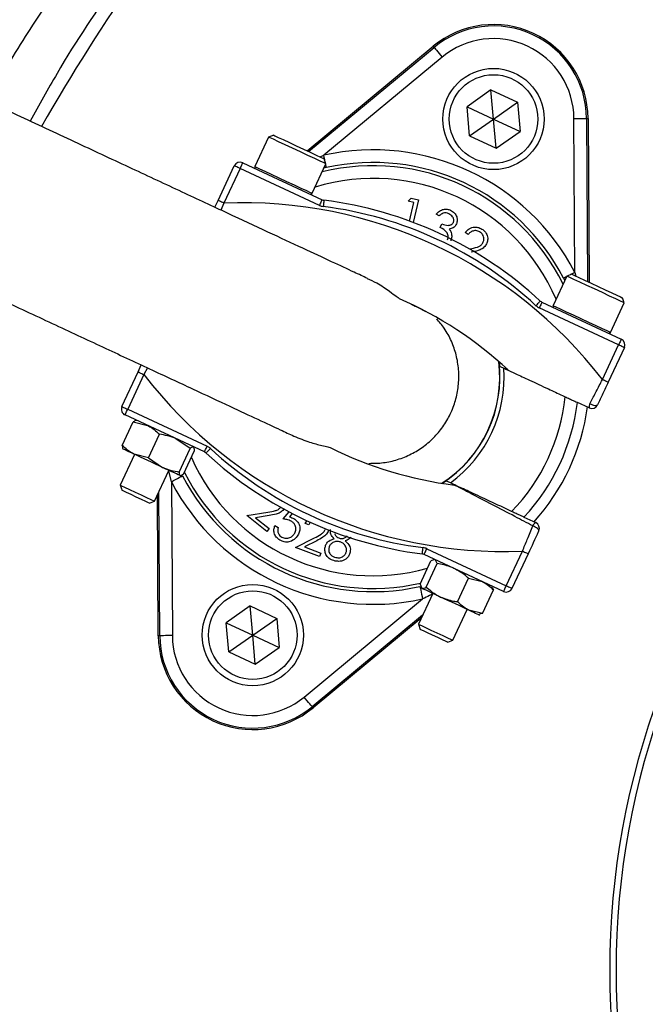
# Model space of a CAD drawing. Header units: millimetres. Extents: x 2494 to 4506, y 2243 to 4423.
# Tile 9 of 16: x 3032 to 3230, y 3483 to 3794. Entities that reach past the tile are written whole.
import ezdxf

# ---------------------------------------------------------------- set-up
doc = ezdxf.new("R2010")
doc.units = ezdxf.units.MM
doc.header["$LTSCALE"] = 2

msp = doc.modelspace()

# ---------------------------------------------------------------- linework, layer by layer
at = {"color": 7, "linetype": 'Continuous', "lineweight": 25}
for p, q in [((3122.91, 3752.4), (3162.79, 3785.43)), ((3123.36, 3752.18), (3163.08, 3785.08)), ((3163.08, 3785.08), (3162.79, 3785.43)), ((3165.63, 3782), (3128.17, 3750.97)), ((3181.03, 3771.63), (3173.47, 3766.33)), ((3181.03, 3771.63), (3189.41, 3767.73)), ((3181.84, 3762.43), (3181.03, 3771.63)), ((3174.27, 3757.13), (3173.47, 3766.33)), ((3173.47, 3766.33), (3181.84, 3762.43)), ((3181.84, 3762.43), (3189.41, 3767.73)), ((3189.41, 3767.73), (3190.21, 3758.53)), ((3174.27, 3757.13), (3181.84, 3762.43)), ((3181.84, 3762.43), (3190.21, 3758.53)), ((3182.64, 3753.23), (3181.84, 3762.43)), ((3207.56, 3713.95), (3207.24, 3762.59)), ((3211.24, 3762.62), (3211.58, 3711.05)), ((3211.24, 3762.62), (3211.7, 3762.62)), ((3211.7, 3762.62), (3212.03, 3710.84)), ((3110.77, 3756.73), (3106.42, 3747.4)), ((3112.37, 3757.31), (3110.77, 3756.73)), ((3110.78, 3756.73), (3110.77, 3756.73)), ((3174.27, 3757.13), (3182.64, 3753.23)), ((3182.64, 3753.23), (3190.21, 3758.53)), ((3094.81, 3736.7), (3099.92, 3747.67)), ((3102.58, 3748.63), (3127.67, 3736.93)), ((3124.54, 3738.94), (3128.9, 3748.28)), ((3128.9, 3748.28), (3128.32, 3749.87)), ((3101.74, 3746.82), (3096.62, 3735.85)), ((3126.83, 3735.12), (3101.74, 3746.82)), ((3129.04, 3747.07), (3128.24, 3746.87)), ((3093.8, 3734.52), (3094.81, 3736.7)), ((3154.85, 3736.43), (3155.82, 3737.4)), ((3156.68, 3735.99), (3154.85, 3736.43)), ((3155.29, 3730.19), (3156.68, 3735.99)), ((3155.82, 3737.4), (3158.1, 3736.85)), ((3158.1, 3736.85), (3156.41, 3729.77)), ((3164.71, 3731.86), (3163.73, 3732.32)), ((3165.02, 3728.15), (3165.54, 3729.27)), ((3173.78, 3725.9), (3172.86, 3726.58)), ((3174.2, 3721.37), (3174.35, 3721.4)), ((3206.62, 3713.36), (3205.03, 3712.78)), ((3205.03, 3712.78), (3200.67, 3703.44)), ((3204.36, 3711.34), (3204.01, 3712.11)), ((3197.12, 3704.55), (3222.21, 3692.85)), ((3218.8, 3694.99), (3223.15, 3704.33)), ((3223.15, 3704.33), (3222.57, 3705.92)), ((3221.37, 3691.04), (3196.28, 3702.74)), ((3216.26, 3680.07), (3221.37, 3691.04)), ((3223.18, 3690.19), (3218.07, 3679.22)), ((3183.58, 3685.74), (3183.72, 3684.32)), ((3064.42, 3671.54), (3069.54, 3682.5)), ((3069.54, 3682.5), (3070.55, 3684.68)), ((3071.35, 3681.66), (3066.24, 3670.69)), ((3212.07, 3671.1), (3208.38, 3672.82)), ((3066.24, 3670.69), (3091.33, 3658.99)), ((3064.54, 3659.23), (3068.01, 3666.67)), ((3090.48, 3657.18), (3065.39, 3668.88)), ((3068.01, 3666.67), (3072.52, 3665.55)), ((3069.02, 3667.19), (3068.91, 3667.18)), ((3072.81, 3655.37), (3076.28, 3662.81)), ((3085.97, 3658.3), (3081.5, 3661.36)), ((3064.73, 3658.21), (3064.79, 3658.12)), ((3082.5, 3650.85), (3085.97, 3658.3)), ((3083.92, 3650.19), (3087.39, 3657.63)), ((3087.24, 3658.6), (3087.14, 3658.74)), ((3068.42, 3656.43), (3063.86, 3646.67)), ((3072.81, 3655.37), (3068.3, 3656.49)), ((3072.81, 3655.37), (3077.28, 3652.3)), ((3074.74, 3641.6), (3079.29, 3651.36)), ((3080.05, 3647.78), (3080.36, 3599.13)), ((3082.92, 3649.67), (3083.08, 3649.69)), ((3166.82, 3648.06), (3165.64, 3647.26)), ((3063.86, 3646.67), (3064.46, 3645.04)), ((3064.46, 3645.04), (3064.46, 3645.04)), ((3073.11, 3641.01), (3074.74, 3641.6)), ((3075.91, 3599.1), (3075.62, 3643.49)), ((3076.36, 3599.11), (3076.07, 3644.45)), ((3103.89, 3637.12), (3110.52, 3638.15)), ((3110.24, 3632.09), (3103.89, 3637.12)), ((3110.96, 3637.08), (3106.64, 3636.41)), ((3106.64, 3636.41), (3110.95, 3632.99)), ((3115.36, 3636.01), (3117.24, 3638.25)), ((3118.25, 3637.72), (3117.36, 3636.65)), ((3122.37, 3634.59), (3122.94, 3635.49)), ((3191.47, 3636.57), (3195.17, 3634.84)), ((3110.95, 3632.99), (3110.24, 3632.09)), ((3112.75, 3633.89), (3113.82, 3633.29)), ((3123.45, 3634.19), (3122.37, 3634.59)), ((3123.92, 3634.99), (3123.45, 3634.19)), ((3119.22, 3626.99), (3125.24, 3630.02)), ((3125.98, 3629.13), (3122.07, 3627.16)), ((3126.84, 3624.15), (3119.22, 3626.99)), ((3122.07, 3627.16), (3127.24, 3625.23)), ((3160.78, 3626.61), (3185.87, 3614.91)), ((3127.24, 3625.23), (3126.84, 3624.15)), ((3158.61, 3615.36), (3162.08, 3622.81)), ((3185.02, 3613.09), (3159.93, 3624.79)), ((3163.01, 3623.08), (3162.08, 3622.81)), ((3163.27, 3623.24), (3163, 3623.21)), ((3164.03, 3621.9), (3163.43, 3623.16)), ((3185.87, 3614.91), (3190.98, 3625.87)), ((3192.8, 3625.03), (3187.68, 3614.06)), ((3160.56, 3614.45), (3164.03, 3621.9)), ((3170.44, 3609.85), (3173.91, 3617.29)), ((3173.91, 3617.29), (3178.25, 3616.25)), ((3158.61, 3615.36), (3159.21, 3614.1)), ((3158.88, 3614.42), (3159.05, 3614.17)), ((3178.37, 3606.15), (3181.84, 3613.59)), ((3181.56, 3614.56), (3181.4, 3614.78)), ((3181.45, 3614.48), (3181.84, 3613.59)), ((3121.97, 3579.73), (3159.44, 3610.76)), ((3162.67, 3612.48), (3158.12, 3602.72)), ((3104.96, 3608.5), (3097.4, 3603.2)), ((3104.96, 3608.5), (3113.33, 3604.59)), ((3105.77, 3599.3), (3104.96, 3608.5)), ((3168.99, 3597.65), (3173.55, 3607.41)), ((3105.77, 3599.3), (3113.33, 3604.59)), ((3113.33, 3604.59), (3114.14, 3595.39)), ((3159.45, 3605.57), (3124.52, 3576.65)), ((3159, 3604.61), (3124.81, 3576.3)), ((3178.37, 3606.15), (3174.02, 3607.19)), ((3177.17, 3605.72), (3177.47, 3605.75)), ((3178.37, 3606.15), (3177.46, 3605.91)), ((3098.2, 3594), (3097.4, 3603.2)), ((3097.4, 3603.2), (3105.77, 3599.3)), ((3158.12, 3602.72), (3158.71, 3601.09)), ((3076.36, 3599.11), (3075.91, 3599.1)), ((3098.2, 3594), (3105.77, 3599.3)), ((3106.57, 3590.09), (3105.77, 3599.3)), ((3105.77, 3599.3), (3114.14, 3595.39)), ((3106.57, 3590.09), (3114.14, 3595.39)), ((3167.36, 3597.05), (3168.99, 3597.65)), ((3098.2, 3594), (3106.57, 3590.09)), ((3124.52, 3576.65), (3124.81, 3576.3))]:
    msp.add_line(p, q, dxfattribs=at)
at = {"color": 8, "linetype": 'Continuous', "lineweight": 25}
for p, q in [((3127.09, 3750.45), (3128.17, 3750.97)), ((3096.62, 3735.85), (3095.7, 3733.64)), ((3207.56, 3713.95), (3207.83, 3712.8)), ((3072.46, 3683.79), (3071.35, 3681.66)), ((3080.05, 3647.78), (3079.24, 3651.25))]:
    msp.add_line(p, q, dxfattribs=at)
at = {"color": 7, "linetype": 'Continuous', "lineweight": 25, "flags": 128}
for points in [[(3163.08, 3785.08), (3163.14, 3785.01), (3163.29, 3784.83), (3163.53, 3784.54), (3163.85, 3784.16), (3164.23, 3783.69), (3164.67, 3783.16), (3165.14, 3782.59), (3165.63, 3782)], [(3207.24, 3762.59), (3208.02, 3762.6), (3208.76, 3762.6), (3209.44, 3762.61), (3210.05, 3762.61), (3210.55, 3762.62), (3210.92, 3762.62), (3211.15, 3762.62), (3211.24, 3762.62)], [(3128.9, 3748.28), (3128.85, 3748.3), (3128.28, 3748.56), (3127.09, 3749.12), (3125.35, 3749.93), (3123.2, 3750.93), (3120.81, 3752.05), (3118.34, 3753.2), (3115.99, 3754.3), (3113.92, 3755.26), (3112.28, 3756.03), (3111.21, 3756.53), (3110.78, 3756.73)], [(3112.37, 3757.31), (3112.37, 3757.31), (3112.78, 3757.12), (3113.81, 3756.64), (3115.36, 3755.91), (3117.32, 3755), (3119.52, 3753.98), (3121.79, 3752.92), (3123.94, 3751.91), (3125.8, 3751.05), (3127.22, 3750.39), (3128.08, 3749.99), (3128.32, 3749.87)], [(3101.74, 3746.82), (3101.38, 3746.99), (3101.04, 3747.14), (3100.73, 3747.29), (3100.45, 3747.42), (3100.23, 3747.52), (3100.06, 3747.6), (3099.96, 3747.65), (3099.92, 3747.67)], [(3102.58, 3748.63), (3102.57, 3748.6), (3102.52, 3748.5), (3102.44, 3748.33), (3102.33, 3748.1), (3102.21, 3747.83), (3102.06, 3747.51), (3101.9, 3747.17), (3101.74, 3746.82)], [(3096.62, 3735.85), (3096.27, 3736.02), (3095.93, 3736.18), (3095.62, 3736.32), (3095.34, 3736.45), (3095.12, 3736.56), (3094.95, 3736.64), (3094.85, 3736.68), (3094.81, 3736.7)], [(3127.67, 3736.93), (3127.66, 3736.9), (3127.61, 3736.79), (3127.53, 3736.63), (3127.43, 3736.4), (3127.3, 3736.13), (3127.15, 3735.81), (3126.99, 3735.47), (3126.83, 3735.12)], [(3128.27, 3736.76), (3128.26, 3736.72), (3128.25, 3736.61), (3128.23, 3736.43), (3128.19, 3736.18), (3128.16, 3735.88), (3128.11, 3735.54), (3128.07, 3735.16), (3128.02, 3734.78)], [(3206.62, 3713.36), (3206.76, 3713.3), (3207.48, 3712.96), (3208.79, 3712.35), (3210.56, 3711.52), (3212.66, 3710.54), (3214.92, 3709.49), (3217.15, 3708.45), (3219.18, 3707.5), (3220.83, 3706.73), (3221.98, 3706.2), (3222.53, 3705.94), (3222.57, 3705.92)], [(3223.15, 3704.33), (3222.9, 3704.45), (3221.99, 3704.87), (3220.5, 3705.56), (3218.53, 3706.48), (3216.24, 3707.55), (3213.78, 3708.7), (3211.35, 3709.83), (3209.12, 3710.87), (3207.26, 3711.74), (3205.91, 3712.37), (3205.16, 3712.72), (3205.03, 3712.78)], [(3196.61, 3704.89), (3196.58, 3704.87), (3196.51, 3704.78), (3196.38, 3704.65), (3196.21, 3704.46), (3196.01, 3704.24), (3195.77, 3703.99), (3195.52, 3703.71), (3195.25, 3703.43)], [(3197.12, 3704.55), (3197.11, 3704.51), (3197.06, 3704.41), (3196.98, 3704.24), (3196.88, 3704.02), (3196.75, 3703.74), (3196.6, 3703.43), (3196.44, 3703.09), (3196.28, 3702.74)], [(3222.21, 3692.85), (3222.2, 3692.81), (3222.15, 3692.71), (3222.07, 3692.54), (3221.97, 3692.32), (3221.84, 3692.04), (3221.69, 3691.73), (3221.53, 3691.39), (3221.37, 3691.04)], [(3223.18, 3690.19), (3223.15, 3690.21), (3223.04, 3690.25), (3222.88, 3690.33), (3222.65, 3690.44), (3222.38, 3690.57), (3222.06, 3690.71), (3221.72, 3690.87), (3221.37, 3691.04)], [(3069.54, 3682.5), (3069.57, 3682.49), (3069.68, 3682.44), (3069.84, 3682.36), (3070.07, 3682.25), (3070.34, 3682.13), (3070.66, 3681.98), (3071, 3681.82), (3071.35, 3681.66)], [(3183.72, 3684.32), (3183.9, 3684.23), (3185.11, 3683.67)], [(3218.07, 3679.22), (3218.03, 3679.24), (3217.93, 3679.29), (3217.76, 3679.37), (3217.54, 3679.47), (3217.26, 3679.6), (3216.95, 3679.75), (3216.61, 3679.9), (3216.26, 3680.07)], [(3064.42, 3671.54), (3064.46, 3671.52), (3064.56, 3671.47), (3064.73, 3671.39), (3064.96, 3671.29), (3065.23, 3671.16), (3065.54, 3671.01), (3065.88, 3670.86), (3066.24, 3670.69)], [(3065.39, 3668.88), (3065.41, 3668.91), (3065.46, 3669.02), (3065.53, 3669.18), (3065.64, 3669.41), (3065.77, 3669.68), (3065.91, 3670), (3066.07, 3670.34), (3066.24, 3670.69)], [(3212.29, 3672.45), (3212.68, 3672.26), (3213.09, 3672.09), (3213.48, 3671.97), (3213.85, 3671.89), (3214.17, 3671.86), (3214.43, 3671.88), (3214.62, 3671.95), (3214.73, 3672.06)], [(3068.3, 3656.49), (3067.41, 3656.9), (3066.63, 3657.26), (3065.98, 3657.57), (3065.46, 3657.81), (3065.09, 3657.99), (3064.86, 3658.09), (3064.79, 3658.12)], [(3090.48, 3657.18), (3090.5, 3657.21), (3090.55, 3657.32), (3090.63, 3657.48), (3090.73, 3657.71), (3090.86, 3657.98), (3091, 3658.3), (3091.16, 3658.64), (3091.33, 3658.99)], [(3091, 3656.83), (3091.02, 3656.86), (3091.1, 3656.94), (3091.23, 3657.08), (3091.39, 3657.26), (3091.6, 3657.48), (3091.84, 3657.74), (3092.09, 3658.01), (3092.36, 3658.3)], [(3077.28, 3652.3), (3076.15, 3652.83), (3074.99, 3653.37), (3073.81, 3653.92), (3072.62, 3654.47), (3071.46, 3655.01), (3070.34, 3655.54), (3069.28, 3656.03), (3068.3, 3656.49)], [(3082.83, 3649.71), (3082.6, 3649.82), (3082.21, 3650), (3081.68, 3650.25), (3081.01, 3650.56), (3080.23, 3650.93), (3079.33, 3651.34), (3078.34, 3651.8), (3077.28, 3652.3)], [(3080.05, 3647.78), (3080.73, 3648.13), (3081.39, 3648.48), (3082, 3648.79), (3082.54, 3649.07), (3082.98, 3649.3), (3083.31, 3649.47), (3083.52, 3649.58), (3083.6, 3649.62)], [(3082.92, 3649.67), (3082.92, 3649.67), (3082.83, 3649.71)], [(3168.21, 3647.42), (3166.99, 3647.98), (3166.82, 3648.06)], [(3063.86, 3646.67), (3063.87, 3646.67), (3064.27, 3646.48), (3065.28, 3646.01), (3066.77, 3645.31), (3068.57, 3644.48), (3070.46, 3643.6), (3072.2, 3642.78), (3073.6, 3642.13), (3074.48, 3641.72), (3074.74, 3641.6)], [(3073.11, 3641.01), (3072.84, 3641.13), (3071.96, 3641.54), (3070.59, 3642.18), (3068.95, 3642.94), (3067.29, 3643.72), (3065.85, 3644.39), (3064.85, 3644.85), (3064.46, 3645.04)], [(3196.13, 3632.19), (3196.15, 3632.34), (3196.09, 3632.53), (3195.93, 3632.75), (3195.7, 3632.97), (3195.4, 3633.2), (3195.05, 3633.43), (3194.67, 3633.63), (3194.27, 3633.8)], [(3159.34, 3624.96), (3159.34, 3625), (3159.36, 3625.12), (3159.38, 3625.3), (3159.41, 3625.55), (3159.45, 3625.85), (3159.49, 3626.19), (3159.54, 3626.56), (3159.59, 3626.95)], [(3159.93, 3624.79), (3159.95, 3624.83), (3160, 3624.93), (3160.07, 3625.1), (3160.18, 3625.32), (3160.31, 3625.6), (3160.45, 3625.91), (3160.61, 3626.25), (3160.78, 3626.61)], [(3190.98, 3625.87), (3191.34, 3625.71), (3191.68, 3625.55), (3191.99, 3625.4), (3192.26, 3625.27), (3192.49, 3625.17), (3192.66, 3625.09), (3192.76, 3625.04), (3192.8, 3625.03)], [(3158.57, 3614.66), (3158.59, 3614.57), (3158.64, 3614.34), (3158.72, 3613.98), (3158.83, 3613.49), (3158.96, 3612.9), (3159.11, 3612.24), (3159.27, 3611.51), (3159.44, 3610.76)], [(3159.21, 3614.1), (3159.06, 3614.17), (3159.05, 3614.17)], [(3165.12, 3611.34), (3164.03, 3611.85), (3163.01, 3612.33), (3162.07, 3612.76), (3161.24, 3613.15), (3160.53, 3613.48), (3159.95, 3613.75), (3159.5, 3613.96), (3159.21, 3614.1)], [(3185.02, 3613.09), (3185.04, 3613.13), (3185.09, 3613.23), (3185.17, 3613.4), (3185.27, 3613.62), (3185.4, 3613.9), (3185.55, 3614.21), (3185.7, 3614.55), (3185.87, 3614.91)], [(3185.87, 3614.91), (3186.22, 3614.74), (3186.56, 3614.58), (3186.88, 3614.44), (3187.15, 3614.31), (3187.38, 3614.2), (3187.54, 3614.12), (3187.65, 3614.08), (3187.68, 3614.06)], [(3174.02, 3607.19), (3173.08, 3607.63), (3172.04, 3608.11), (3170.94, 3608.62), (3169.8, 3609.16), (3168.62, 3609.71), (3167.43, 3610.26), (3166.26, 3610.81), (3165.12, 3611.34)], [(3177.17, 3605.72), (3177.15, 3605.73), (3176.98, 3605.81), (3176.66, 3605.96), (3176.2, 3606.17), (3175.6, 3606.45), (3174.87, 3606.79), (3174.02, 3607.19)], [(3158.12, 3602.72), (3158.28, 3602.64), (3159.06, 3602.28), (3160.37, 3601.67), (3162.07, 3600.88), (3163.95, 3600), (3165.78, 3599.15), (3167.34, 3598.42), (3168.45, 3597.9), (3168.97, 3597.66), (3168.99, 3597.65)], [(3167.36, 3597.05), (3167.34, 3597.06), (3166.85, 3597.3), (3165.77, 3597.8), (3164.28, 3598.49), (3162.6, 3599.28), (3160.98, 3600.03), (3159.68, 3600.63), (3158.89, 3601), (3158.71, 3601.09)], [(3080.36, 3599.13), (3079.59, 3599.13), (3078.85, 3599.12), (3078.16, 3599.12), (3077.56, 3599.11), (3077.06, 3599.11), (3076.69, 3599.11), (3076.45, 3599.11), (3076.36, 3599.11)], [(3124.52, 3576.65), (3124.47, 3576.72), (3124.32, 3576.9), (3124.08, 3577.19), (3123.76, 3577.57), (3123.38, 3578.03), (3122.94, 3578.56), (3122.46, 3579.13), (3121.97, 3579.73)]]:
    msp.add_lwpolyline(points, dxfattribs=at)
at = {"color": 8, "linetype": 'Continuous', "lineweight": 25, "flags": 128}
for points in [[(3128.56, 3749.2), (3128.5, 3749.49), (3128.34, 3750.22), (3128.17, 3750.97)], [(3106.42, 3747.4), (3106.43, 3747.39), (3106.86, 3747.19), (3107.93, 3746.69), (3109.56, 3745.93), (3111.63, 3744.96), (3113.99, 3743.87), (3116.46, 3742.71), (3118.85, 3741.6), (3121, 3740.6), (3122.73, 3739.79), (3123.93, 3739.23), (3124.5, 3738.96), (3124.54, 3738.94)], [(3129.04, 3747.07), (3129.02, 3747.15), (3128.97, 3747.38), (3128.89, 3747.75), (3128.81, 3748.09)], [(3207.56, 3713.95), (3206.87, 3713.59), (3206.21, 3713.25), (3205.95, 3713.12)], [(3204.94, 3712.59), (3204.63, 3712.43), (3204.3, 3712.26), (3204.09, 3712.15), (3204.01, 3712.11)], [(3200.67, 3703.44), (3200.81, 3703.38), (3201.55, 3703.03), (3202.91, 3702.4), (3204.77, 3701.53), (3207, 3700.49), (3209.43, 3699.36), (3211.89, 3698.22), (3214.18, 3697.14), (3216.15, 3696.23), (3217.64, 3695.53), (3218.54, 3695.11), (3218.8, 3694.99)]]:
    msp.add_lwpolyline(points, dxfattribs=at)
at = {"color": 7, "linetype": 'Continuous', "lineweight": 25}
for centre, radius in [((3181.84, 3762.43), 16), ((3181.84, 3762.43), 14), ((3105.77, 3599.3), 16), ((3105.77, 3599.3), 14)]:
    msp.add_circle(centre, radius, dxfattribs=at)
for centre, radius, start, end in [((3468.56, 3493.36), 693, 1.57108, 178.42892), ((3497.72, 3502.56), 526, 125.6711, 150.6903), ((3181.84, 3762.43), 29.86, 0.3695, 129.6305), ((3181.84, 3762.43), 29.41, 0.3695, 129.6305), ((3181.84, 3762.43), 25.41, 0.3695, 129.6305), ((3143.8, 3680.86), 71.83, 27.427, 102.573), ((3101.74, 3746.82), 2, 65, 155), ((3106.87, 3747.18), 0.5, 155, 245), ((3143.8, 3680.86), 67.83, 27.427, 102.573), ((3124.09, 3739.15), 0.5, 245, 335), ((3468.56, 3493.36), 250, 99.2069, 180), ((3468.56, 3493.36), 248, 99.2818, 180), ((3102.67, 3592.65), 143.33, 37.5829, 92.4171), ((3128.52, 3738.75), 4, 245, 262.8003), ((3128.52, 3738.75), 2, 245, 262.8003), ((3112.81, 3614.4), 123.33, 47.1997, 82.8003), ((3112.81, 3614.4), 121.33, 47.1997, 82.8003), ((3102.67, 3592.65), 123.33, 47.1997, 66.3645), ((3197.97, 3706.36), 2, 227.1997, 245), ((3197.97, 3706.36), 4, 227.1997, 245), ((3201.13, 3703.23), 0.5, 155, 245), ((3218.35, 3695.2), 0.5, 245, 335), ((3221.37, 3691.04), 2, 335, 65), ((3143.8, 3680.86), 40, 302.9043, 7.0957), ((3143.8, 3680.86), 41.4, 306.1144, 3.8856), ((3184.94, 3769.08), 143.33, 217.5829, 272.4171), ((3143.8, 3680.86), 60.99, 315.8562, 354.1438), ((3143.8, 3680.86), 65.07, 317.0993, 352.9007), ((3066.24, 3670.69), 2, 155, 245), ((3143.8, 3680.86), 68.42, 317.9236, 352.0712), ((3213.77, 3671.52), 1.75, 147.6637, 193.9529), ((3212.92, 3672.91), 2, 245, 335), ((3089.64, 3655.37), 2, 47.1997, 65), ((3089.64, 3655.37), 4, 47.1997, 65), ((3174.8, 3747.33), 121.33, 227.1997, 262.8003), ((3184.94, 3769.08), 123.33, 243.6355, 262.8003), ((3174.8, 3747.33), 123.33, 227.1997, 262.8003), ((3143.8, 3680.86), 71.83, 207.427, 282.573), ((3143.8, 3680.86), 67.83, 207.427, 282.573), ((3195.93, 3633.27), 1.75, 116.0463, 162.336), ((3194.32, 3633.03), 2, 335, 65), ((3159.09, 3622.98), 4, 65, 82.8003), ((3159.09, 3622.98), 2, 65, 82.8003), ((3185.87, 3614.91), 2, 245, 335), ((3105.77, 3599.3), 29.86, 180.3695, 309.6305), ((3105.77, 3599.3), 29.41, 180.3695, 309.6305), ((3105.77, 3599.3), 25.41, 180.3695, 309.6305), ((3468.56, 3493.36), 250, 180, 260.7931), ((3468.56, 3493.36), 248, 180, 260.7182)]:
    msp.add_arc(centre, radius, start, end, dxfattribs=at)
at = {"color": 8, "linetype": 'Continuous', "lineweight": 25}
for radius, start, end in [(66.81, 26.0524, 103.9476), (62.81, 23.0383, 106.9617), (40.07, 303.0133, 6.9867), (62.81, 203.8808, 285.8669), (66.81, 206.8106, 282.962)]:
    msp.add_arc((3143.8, 3680.86), radius, start, end, dxfattribs=at)
at = {"color": 7, "linetype": 'Continuous', "lineweight": 25}
for points, knots in [([(3467.94, 4418.25), (3427, 4414.01), (3386.26, 4407.02), (3325.87, 4392.42), (3305.86, 4386.87), (3266.17, 4374.39), (3246.51, 4367.44), (3188.63, 4344.51), (3151.34, 4326.45), (3079.94, 4285.25), (3045.82, 4262.1), (2981.22, 4210.99), (2950.71, 4183.01), (2893.93, 4122.73), (2867.69, 4090.45), (2820.26, 4022.4), (2799.06, 3986.63), (2762.16, 3912.61), (2746.49, 3874.38), (2720.88, 3796.13), (2710.94, 3756.09), (2696.95, 3674.74), (2692.89, 3633.45), (2691.65, 3581.45), (2691.58, 3571.02), (2691.89, 3550.2), (2692.28, 3539.81), (2694.09, 3508.77), (2696.18, 3488.22), (2705.02, 3427.17), (2714.35, 3387.25), (2751.92, 3271.08), (2789.8, 3198.4), (2864.2, 3100.76), (2891.88, 3070.14), (2952.13, 3013.91), (2984.72, 2988.32), (3019.25, 2965.76)], [0, 0, 0, 0, 0.0625, 0.0625, 0.09375, 0.09375, 0.125, 0.125, 0.1875, 0.1875, 0.25, 0.25, 0.3125, 0.3125, 0.375, 0.375, 0.4375, 0.4375, 0.5, 0.5, 0.5625, 0.5625, 0.625, 0.625, 0.640625, 0.640625, 0.65625, 0.65625, 0.6875, 0.6875, 0.75, 0.75, 0.875, 0.875, 0.9375, 0.9375, 1, 1, 1, 1]), ([(3468.05, 4417.2), (3451.85, 4415.28), (3422.61, 4411.8), (3380.69, 4404.18), (3342.18, 4395.61), (3304.07, 4385.35), (3266.47, 4373.45), (3231.56, 4360.65), (3199.31, 4347.24), (3169.64, 4333.54), (3140.51, 4318.71), (3111.98, 4302.76), (3084.09, 4285.73), (3056.87, 4267.63), (3030.38, 4248.49), (3004.64, 4228.34), (2976.07, 4204.14), (2945.18, 4175.35), (2912.62, 4141.47), (2882, 4105.88), (2853.43, 4068.66), (2826.99, 4029.95), (2802.73, 3989.84), (2780.73, 3948.45), (2761.03, 3905.91), (2743.72, 3862.35), (2728.86, 3817.89), (2716.48, 3772.68), (2707.45, 3730.7), (2701.1, 3692.25), (2696.47, 3654.52), (2693.33, 3613.64), (2692.26, 3569.66), (2693.67, 3526.98), (2697.45, 3485.75), (2703.32, 3446.06), (2711.37, 3406.76), (2721.59, 3367.96), (2733.94, 3329.79), (2748.34, 3292.43), (2764.77, 3256), (2783.15, 3220.61), (2803.45, 3186.29), (2825.64, 3153.16), (2849.63, 3121.3), (2874.95, 3091.23), (2901.48, 3062.98), (2929.07, 3036.51), (2958.05, 3011.56), (2985.67, 2989.91), (3004.14, 2977.39), (3012.05, 2972.02)], [0, 0, 0, 0, 0.024886, 0.044924, 0.064991, 0.085066, 0.105129, 0.125163, 0.141782, 0.158408, 0.175027, 0.191645, 0.20827, 0.224889, 0.241508, 0.258134, 0.274753, 0.298636, 0.322538, 0.346421, 0.370247, 0.394092, 0.417918, 0.441744, 0.465588, 0.489413, 0.513239, 0.537084, 0.56091, 0.578723, 0.596537, 0.618897, 0.641273, 0.663628, 0.684019, 0.704427, 0.724819, 0.74521, 0.765617, 0.786008, 0.806277, 0.826562, 0.846831, 0.867099, 0.887383, 0.907651, 0.927056, 0.946502, 0.96596, 0.985404, 1, 1, 1, 1]), ([(2981.63, 3000.32), (2978.74, 3002.44), (2964.95, 3012.53), (2941.65, 3032.44), (2911.9, 3059.98), (2883.83, 3089.27), (2857.44, 3119.99), (2832.88, 3152.08), (2810.21, 3185.51), (2789.47, 3220.21), (2770.67, 3256.08), (2753.9, 3292.94), (2739.25, 3330.63), (2726.77, 3368.94), (2716.57, 3407.85), (2708.61, 3447.25), (2702.83, 3487.1), (2699.22, 3527.21), (2697.74, 3567.39), (2698.41, 3607.84), (2701.18, 3648.47), (2705.95, 3689.27), (2712.7, 3729.84), (2721.4, 3770.03), (2732.02, 3809.7), (2745.2, 3850.74), (2761.3, 3892.97), (2780.63, 3936.18), (2802.38, 3978.32), (2826.43, 4019.18), (2852.68, 4058.58), (2881.07, 4096.36), (2911.57, 4132.44), (2944.09, 4166.78), (2978.52, 4199.32), (3014.71, 4229.9), (3052.48, 4258.37), (3091.6, 4284.51), (3131.94, 4308.28), (3173.37, 4329.72), (3214.96, 4348.4), (3256.52, 4364.44), (3297.89, 4378.07), (3339.92, 4389.67), (3382.47, 4399.21), (3425.36, 4406.87), (3454.17, 4410.27), (3468.56, 4411.96)], [0, 0, 0, 0, 0.005629, 0.026809, 0.048024, 0.06924, 0.090423, 0.111538, 0.132619, 0.153767, 0.174949, 0.196132, 0.217281, 0.238362, 0.259327, 0.280352, 0.301412, 0.322477, 0.343513, 0.364485, 0.385918, 0.407402, 0.428911, 0.450421, 0.471904, 0.493337, 0.518022, 0.542785, 0.567587, 0.592389, 0.617152, 0.641836, 0.6665, 0.691241, 0.716021, 0.740801, 0.765541, 0.790204, 0.814584, 0.838982, 0.863362, 0.886087, 0.908864, 0.931671, 0.954482, 0.977268, 1, 1, 1, 1]), ([(3413.26, 4032.85), (3402.97, 4031.45), (3382.38, 4028.63), (3351.9, 4022.03), (3321.82, 4013.98), (3290.65, 4004.15), (3258.58, 3992.16), (3225.99, 3977.33), (3194.49, 3960.38), (3164.33, 3941.36), (3136.11, 3920.6), (3109.91, 3898.17), (3085.68, 3874.35), (3063.09, 3849), (3042.3, 3822.31), (3024.68, 3796.85), (3014.84, 3779.88), (3010.62, 3772.6)], [0, 0, 0, 0, 0.061908, 0.123918, 0.185972, 0.247942, 0.319255, 0.390836, 0.462487, 0.534029, 0.60531, 0.673782, 0.742475, 0.811266, 0.880006, 0.948518, 1, 1, 1, 1]), ([(2985.22, 3787.05), (2994.77, 3802.79), (3005.11, 3817.96), (3021.79, 3839.88), (3027.54, 3847.04), (3039.44, 3861.09), (3045.55, 3867.93), (3064.33, 3887.89), (3077.47, 3900.46), (3104.96, 3924.17), (3119.3, 3935.31), (3141.74, 3950.93), (3149.37, 3955.95), (3161.05, 3963.21), (3164.98, 3965.58), (3172.92, 3970.23), (3176.92, 3972.5), (3196.99, 3983.56), (3213.4, 3991.5), (3246.86, 4005.63), (3263.92, 4011.81), (3290.02, 4019.77), (3298.8, 4022.2), (3316.53, 4026.62), (3325.48, 4028.6), (3334.51, 4030.36)], [0, 0, 0, 0, 0.125, 0.125, 0.1875, 0.1875, 0.25, 0.25, 0.375, 0.375, 0.5, 0.5, 0.5625, 0.5625, 0.59375, 0.59375, 0.625, 0.625, 0.75, 0.75, 0.875, 0.875, 0.9375, 0.9375, 1, 1, 1, 1]), ([(3335.66, 4024.48), (3324.24, 4022.02), (3301.35, 4017.08), (3267.72, 4006.77), (3234.77, 3994.39), (3202.77, 3979.81), (3171.87, 3963.14), (3142.2, 3944.36), (3113.82, 3923.6), (3086.86, 3900.95), (3061.49, 3876.59), (3043.05, 3856.3), (3027.95, 3838.06), (3015.74, 3822.22), (3002.31, 3803.14), (2994.2, 3790.15), (2990.33, 3783.94)], [0, 0, 0, 0, 0.080899, 0.162075, 0.243341, 0.324512, 0.405407, 0.486315, 0.567501, 0.64878, 0.729965, 0.810873, 0.838537, 0.893937, 0.949336, 1, 1, 1, 1]), ([(3021.69, 3768.15), (3025.71, 3774.99), (3035.97, 3792.42), (3054.96, 3819), (3078.23, 3847.87), (3103.56, 3875.1), (3130.71, 3900.64), (3159.59, 3924.34), (3190.06, 3946.1), (3221.99, 3965.81), (3255.22, 3983.42), (3289.62, 3998.76), (3324.96, 4012), (3349.2, 4018.84), (3361.32, 4022.26)], [0, 0, 0, 0, 0.055365, 0.14124, 0.227117, 0.312992, 0.398869, 0.484744, 0.570621, 0.656496, 0.742373, 0.828248, 0.914123, 1, 1, 1, 1]), ([(3188.61, 3933.19), (3179.08, 3926.07), (3159.99, 3911.81), (3133.26, 3887.99), (3108.03, 3862.55), (3084.59, 3835.5), (3063.14, 3806.92), (3046.72, 3782.29), (3038.24, 3766.79), (3035.46, 3761.72)], [0, 0, 0, 0, 0.1539047, 0.3083341, 0.4629435, 0.6173772, 0.7712857, 0.9253102, 1, 1, 1, 1]), ([(3346.56, 2940.5), (3324.54, 2945.38), (3302.95, 2951.55), (3271.19, 2962.68), (3260.71, 2966.71), (3245.15, 2973.23), (3240, 2975.48), (3229.73, 2980.15), (3224.64, 2982.56), (3199.44, 2994.94), (3180.04, 3005.96), (3142.7, 3030.15), (3124.78, 3043.33), (3099, 3064.74), (3090.59, 3072.15), (3078.27, 3083.68), (3074.21, 3087.6), (3066.23, 3095.53), (3062.3, 3099.55), (3043.03, 3119.88), (3028.69, 3136.93), (3002.1, 3172.58), (2989.85, 3191.18), (2975.89, 3215.42), (2973.16, 3220.31), (2967.85, 3230.21), (2965.25, 3235.21), (2957.69, 3250.34), (2952.98, 3260.52), (2939.79, 3291.36), (2932.28, 3312.32), (2919.73, 3354.99), (2914.7, 3376.71), (2910.02, 3404.34), (2909.16, 3409.9), (2908, 3418.26), (2907.63, 3421.06), (2906.94, 3426.65), (2906.61, 3429.45), (2905.1, 3443.44), (2904.22, 3454.64), (2902.58, 3488.26), (2902.82, 3510.71), (2904.8, 3538.81), (2905.28, 3544.43), (2906.41, 3555.62), (2907.05, 3561.19), (2909.23, 3577.85), (2911.01, 3588.88), (2917.31, 3621.72), (2922.78, 3643.3), (2932.91, 3675.2), (2936.61, 3685.75), (2942.64, 3701.46), (2944.74, 3706.67), (2949.09, 3717.07), (2951.35, 3722.24), (2963, 3747.87), (2973.51, 3767.77), (2985.22, 3787.05)], [0, 0, 0, 0, 0.0625, 0.0625, 0.09375, 0.09375, 0.109375, 0.109375, 0.125, 0.125, 0.1875, 0.1875, 0.25, 0.25, 0.28125, 0.28125, 0.296875, 0.296875, 0.3125, 0.3125, 0.375, 0.375, 0.4375, 0.4375, 0.453125, 0.453125, 0.46875, 0.46875, 0.5, 0.5, 0.5625, 0.5625, 0.625, 0.625, 0.640625, 0.640625, 0.648437, 0.648437, 0.65625, 0.65625, 0.6875, 0.6875, 0.75, 0.75, 0.765625, 0.765625, 0.78125, 0.78125, 0.8125, 0.8125, 0.875, 0.875, 0.90625, 0.90625, 0.921875, 0.921875, 0.9375, 0.9375, 1, 1, 1, 1]), ([(2990.33, 3783.94), (2986.95, 3778.24), (2980.18, 3766.84), (2970.8, 3749.27), (2961.98, 3731.36), (2952.47, 3710.14), (2942.71, 3685.46), (2933.23, 3657.19), (2925.19, 3628.21), (2918.68, 3598.58), (2913.75, 3568.37), (2910.54, 3538.46), (2908.95, 3508.96), (2908.89, 3479.84), (2910.36, 3450.66), (2913.42, 3420.9), (2918.17, 3390.78), (2924.71, 3360.39), (2932.99, 3330.13), (2943.07, 3300.09), (2954.95, 3270.39), (2968.38, 3241.69), (2983.25, 3214.07), (2999.48, 3187.56), (3017.31, 3161.74), (3036.76, 3136.73), (3057.8, 3112.64), (3079.96, 3090), (3103.15, 3068.85), (3127.24, 3049.21), (3152.6, 3030.72), (3179.3, 3013.67), (3199.42, 3001.87), (3210.78, 2996.33), (3212.55, 2995.46)], [0, 0, 0, 0, 0.021642, 0.043284, 0.065035, 0.086787, 0.11921, 0.151655, 0.184077, 0.217365, 0.250679, 0.283967, 0.31553, 0.347092, 0.379001, 0.410909, 0.444709, 0.478535, 0.512336, 0.547119, 0.58193, 0.616713, 0.650512, 0.684338, 0.718137, 0.752918, 0.787726, 0.822507, 0.856312, 0.890142, 0.923947, 0.958735, 0.993552, 1, 1, 1, 1]), ([(3142.02, 3712.04), (3140.68, 3712.66), (3137.62, 3714.09), (3130.8, 3717.27), (3121.68, 3721.52), (3110.62, 3726.68), (3097.81, 3732.65), (3083.38, 3739.38), (3067.51, 3746.78), (3050.43, 3754.75), (3032.28, 3763.21), (3019.82, 3769.02), (3013.48, 3771.98)], [0, 0, 0, 0, 0.067588, 0.154393, 0.245578, 0.341085, 0.440586, 0.544166, 0.65194, 0.763818, 0.879821, 1, 1, 1, 1]), ([(3163.73, 3732.32), (3164.05, 3732.68), (3164.69, 3733.39), (3165.96, 3733.93), (3167.21, 3733.99), (3167.92, 3733.73), (3168.27, 3733.6)], [0, 0, 0, 0, 0.2802896, 0.5596786, 0.779746, 1, 1, 1, 1]), ([(3167.76, 3732.47), (3167.47, 3732.58), (3166.89, 3732.8), (3165.73, 3732.68), (3165.1, 3732.17), (3164.71, 3731.86)], [0, 0, 0, 0, 0.280634, 0.56036, 1, 1, 1, 1]), ([(3169.16, 3729.75), (3169.23, 3730.06), (3169.39, 3730.68), (3168.89, 3731.77), (3168.19, 3732.21), (3167.76, 3732.47)], [0, 0, 0, 0, 0.278858, 0.56005, 1, 1, 1, 1]), ([(3168.27, 3733.6), (3168.69, 3733.34), (3169.53, 3732.84), (3170.25, 3731.65), (3170.48, 3730.39), (3170.25, 3729.65), (3170.13, 3729.29)], [0, 0, 0, 0, 0.280087, 0.559869, 0.780098, 1, 1, 1, 1]), ([(3165.54, 3729.27), (3166.18, 3729.04), (3167.14, 3728.69), (3168.34, 3728.91), (3168.9, 3729.31), (3169.07, 3729.6), (3169.16, 3729.75)], [0, 0, 0, 0, 0.499393, 0.749024, 0.874538, 1, 1, 1, 1]), ([(3170.13, 3729.29), (3170, 3729.05), (3169.73, 3728.56), (3168.95, 3727.91), (3168.24, 3727.74), (3167.82, 3727.64)], [0, 0, 0, 0, 0.280507, 0.560794, 1, 1, 1, 1]), ([(3167.29, 3724.29), (3167.36, 3724.49), (3167.51, 3724.88), (3167.49, 3725.73), (3166.91, 3727.14), (3165.78, 3727.75), (3165.02, 3728.15)], [0, 0, 0, 0, 0.125582, 0.251208, 0.500631, 1, 1, 1, 1]), ([(3167.82, 3727.64), (3168.01, 3727.39), (3168.35, 3726.95), (3168.5, 3726.4), (3168.56, 3726.17)], [0, 0, 0, 0, 0.5598423, 1, 1, 1, 1]), ([(3168.56, 3726.17), (3168.62, 3725.74), (3168.71, 3724.97), (3168.43, 3724.25), (3168.31, 3723.93)], [0, 0, 0, 0, 0.559419, 1, 1, 1, 1]), ([(3172.86, 3726.58), (3173.26, 3727.01), (3174.08, 3727.88), (3175.72, 3728.34), (3177.27, 3728.2), (3178.06, 3727.71), (3178.46, 3727.46)], [0, 0, 0, 0, 0.280038, 0.559507, 0.779645, 1, 1, 1, 1]), ([(3177.73, 3726.59), (3177.37, 3726.8), (3176.64, 3727.22), (3175.42, 3727.12), (3174.46, 3726.61), (3174, 3726.14), (3173.78, 3725.9)], [0, 0, 0, 0, 0.279443, 0.558563, 0.779019, 1, 1, 1, 1]), ([(3178.35, 3723.07), (3178.53, 3723.4), (3178.9, 3724.05), (3178.79, 3725.13), (3178.4, 3726.01), (3177.96, 3726.4), (3177.73, 3726.59)], [0, 0, 0, 0, 0.279126, 0.559042, 0.779432, 1, 1, 1, 1]), ([(3178.46, 3727.46), (3178.87, 3727.1), (3179.68, 3726.38), (3180.07, 3724.88), (3179.96, 3723.49), (3179.52, 3722.76), (3179.3, 3722.4)], [0, 0, 0, 0, 0.279978, 0.559308, 0.779652, 1, 1, 1, 1]), ([(3174.35, 3721.4), (3175.16, 3721.55), (3176.3, 3721.75), (3177.69, 3722.33), (3178.13, 3722.82), (3178.35, 3723.07)], [0, 0, 0, 0, 0.560688, 0.780476, 1, 1, 1, 1]), ([(3179.3, 3722.4), (3178.98, 3722.04), (3178.34, 3721.34), (3176.73, 3720.73), (3175.54, 3720.49), (3174.82, 3720.35)], [0, 0, 0, 0, 0.279326, 0.559182, 1, 1, 1, 1]), ([(2990.24, 3722.13), (2996.22, 3719.34), (3008.09, 3713.8), (3025.57, 3705.65), (3042.39, 3697.81), (3058.38, 3690.35), (3073.29, 3683.4), (3086.85, 3677.08), (3098.31, 3671.73), (3107.57, 3667.42), (3114.33, 3664.26), (3117.38, 3662.84), (3118.71, 3662.22)], [0, 0, 0, 0, 0.113512, 0.2252, 0.335105, 0.443266, 0.549589, 0.654173, 0.757142, 0.845616, 0.932496, 1, 1, 1, 1]), ([(3152.11, 3705.64), (3151.83, 3705.81), (3151.16, 3706.22), (3148.74, 3708.06), (3145.66, 3710.27), (3142.98, 3711.48), (3141.97, 3711.94)], [0, 0, 0, 0, 0.19049, 0.439323, 0.789273, 1, 1, 1, 1]), ([(3155.96, 3703.86), (3156.18, 3703.76), (3157.92, 3702.96), (3159.18, 3702.28), (3160.28, 3701.7), (3160.43, 3701.62)], [0, 0, 0, 0, 0.108412, 0.870313, 1, 1, 1, 1]), ([(3142.47, 3653.59), (3144, 3653.61), (3147.05, 3653.64), (3151.58, 3654.68), (3155.88, 3656.41), (3159.86, 3658.88), (3163.34, 3661.94), (3166.27, 3665.58), (3168.54, 3669.62), (3170.11, 3674.03), (3170.9, 3678.59), (3170.92, 3683.26), (3170.17, 3687.84), (3168.63, 3692.24), (3166.56, 3696.14), (3164.71, 3698.33), (3163.88, 3699.32)], [0, 0, 0, 0, 0.071324, 0.1427, 0.216148, 0.287488, 0.360898, 0.4322, 0.50557, 0.576847, 0.650192, 0.72147, 0.794814, 0.866117, 0.939485, 1, 1, 1, 1]), ([(3185.11, 3683.67), (3185.11, 3683.67), (3185.15, 3683.65), (3185.89, 3683.3), (3188.74, 3681.97), (3193.23, 3679.88), (3198.47, 3677.44), (3202.42, 3675.6), (3204.2, 3674.77), (3204.47, 3674.64)], [0, 0, 0, 0, 0.003003, 0.191332, 0.379875, 0.586723, 0.815645, 0.971347, 1, 1, 1, 1]), ([(3212.29, 3672.45), (3212.35, 3672.56), (3213, 3673.81), (3214.32, 3676.33), (3215.6, 3678.81), (3216.26, 3680.07)], [0, 0, 0, 0, 0.043868, 0.514838, 1, 1, 1, 1]), ([(3218.07, 3679.22), (3217.51, 3678.02), (3216.37, 3675.58), (3215.28, 3673.25), (3214.73, 3672.06)], [0, 0, 0, 0, 0.4922529, 1, 1, 1, 1]), ([(3204.47, 3674.64), (3204.7, 3674.53), (3205.39, 3674.21), (3206.48, 3673.7), (3207.54, 3673.21), (3208.13, 3672.94), (3208.34, 3672.84), (3208.36, 3672.83), (3208.37, 3672.82)], [0, 0, 0, 0, 0.1181495, 0.3512576, 0.5789765, 0.7958106, 0.923618, 1, 1, 1, 1]), ([(3068.91, 3667.18), (3068.91, 3667.18), (3068.7, 3667.21), (3068.35, 3666.94), (3068.01, 3666.67)], [0, 0, 0, 0, 0.013112, 1, 1, 1, 1]), ([(3072.52, 3665.55), (3072.62, 3665.51), (3074.01, 3664.84), (3075.19, 3663.79), (3076.28, 3662.81)], [0, 0, 0, 0, 0.0702, 1, 1, 1, 1]), ([(3081.5, 3661.36), (3081.39, 3661.42), (3079.75, 3662.17), (3077.95, 3662.5), (3076.28, 3662.81)], [0, 0, 0, 0, 0.070212, 1, 1, 1, 1]), ([(3118.71, 3662.23), (3120.42, 3661.52), (3123.59, 3660.21), (3127.3, 3659.33), (3129.44, 3658.84), (3129.96, 3658.65), (3130.17, 3658.57)], [0, 0, 0, 0, 0.355523, 0.659233, 0.862028, 1, 1, 1, 1]), ([(3068.3, 3656.49), (3068.2, 3656.54), (3066.81, 3657.2), (3065.63, 3658.25), (3064.54, 3659.23)], [0, 0, 0, 0, 0.070221, 1, 1, 1, 1]), ([(3064.54, 3659.23), (3064.55, 3658.79), (3064.57, 3658.36), (3064.73, 3658.22), (3064.73, 3658.22)], [0, 0, 0, 0, 0.986888, 1, 1, 1, 1]), ([(3087.06, 3658.77), (3087, 3658.79), (3086.74, 3658.86), (3086.3, 3658.54), (3085.97, 3658.3)], [0, 0, 0, 0, 0.244378, 1, 1, 1, 1]), ([(3087.39, 3657.63), (3087.39, 3657.77), (3087.39, 3658.22), (3087.25, 3658.41), (3087.16, 3658.54)], [0, 0, 0, 0, 0.296704, 1, 1, 1, 1]), ([(3077.28, 3652.3), (3077.39, 3652.25), (3079.03, 3651.5), (3080.83, 3651.16), (3082.5, 3650.85)], [0, 0, 0, 0, 0.070194, 1, 1, 1, 1]), ([(3082.5, 3650.85), (3082.52, 3650.44), (3082.56, 3649.9), (3082.78, 3649.75), (3082.83, 3649.71)], [0, 0, 0, 0, 0.7556218, 1, 1, 1, 1]), ([(3083.92, 3650.19), (3083.69, 3650), (3083.48, 3649.85), (3083.11, 3649.68), (3082.95, 3649.66), (3082.83, 3649.71)], [0, 0, 0, 0, 0.5, 0.5, 1, 1, 1, 1]), ([(3187.57, 3638.39), (3187.28, 3638.52), (3184.67, 3639.74), (3179.78, 3642.02), (3174.82, 3644.33), (3171.68, 3645.8), (3169.89, 3646.63), (3168.71, 3647.18), (3168.27, 3647.39), (3168.22, 3647.41), (3168.21, 3647.42)], [0, 0, 0, 0, 0.030043, 0.270728, 0.511424, 0.629015, 0.750639, 0.858084, 0.969501, 1, 1, 1, 1]), ([(3194.27, 3633.8), (3192.37, 3634.8), (3188.01, 3637.1), (3181.4, 3640.56), (3175.41, 3643.67), (3171.53, 3645.67), (3169.74, 3646.58), (3169.56, 3646.67), (3169.48, 3646.72)], [0, 0, 0, 0, 0.188573, 0.431985, 0.681104, 0.843203, 0.930549, 1, 1, 1, 1]), ([(3110.52, 3638.15), (3111.34, 3638.27), (3112.48, 3638.43), (3113.89, 3638.97), (3114.34, 3639.44), (3114.57, 3639.68)], [0, 0, 0, 0, 0.560641, 0.780422, 1, 1, 1, 1]), ([(3115.49, 3638.98), (3115.16, 3638.63), (3114.5, 3637.95), (3112.87, 3637.4), (3111.68, 3637.2), (3110.96, 3637.08)], [0, 0, 0, 0, 0.279318, 0.559188, 1, 1, 1, 1]), ([(3191.47, 3636.57), (3191.46, 3636.57), (3191.43, 3636.59), (3191.12, 3636.73), (3190.38, 3637.08), (3189.34, 3637.56), (3188.35, 3638.02), (3187.74, 3638.31), (3187.57, 3638.39)], [0, 0, 0, 0, 0.076374, 0.279463, 0.482349, 0.690795, 0.909635, 1, 1, 1, 1]), ([(3117.91, 3635.31), (3117.45, 3635.51), (3116.63, 3635.86), (3115.75, 3635.97), (3115.36, 3636.01)], [0, 0, 0, 0, 0.559296, 1, 1, 1, 1]), ([(3117.36, 3636.65), (3117.62, 3636.58), (3118.08, 3636.46), (3118.51, 3636.24), (3118.7, 3636.15)], [0, 0, 0, 0, 0.560067, 1, 1, 1, 1]), ([(3119.01, 3631.56), (3119.18, 3631.94), (3119.51, 3632.69), (3119.32, 3633.88), (3118.72, 3634.78), (3118.18, 3635.13), (3117.91, 3635.31)], [0, 0, 0, 0, 0.279871, 0.558964, 0.779184, 1, 1, 1, 1]), ([(3118.7, 3636.15), (3119.16, 3635.82), (3120.1, 3635.15), (3120.67, 3633.6), (3120.63, 3632.12), (3120.24, 3631.31), (3120.05, 3630.91)], [0, 0, 0, 0, 0.279665, 0.5590633, 0.7793005, 1, 1, 1, 1]), ([(3114.35, 3629.31), (3113.94, 3629.6), (3113.11, 3630.17), (3112.51, 3631.47), (3112.39, 3632.77), (3112.63, 3633.52), (3112.75, 3633.89)], [0, 0, 0, 0, 0.279821, 0.559316, 0.779552, 1, 1, 1, 1]), ([(3113.82, 3633.29), (3113.73, 3632.96), (3113.56, 3632.32), (3113.83, 3631.4), (3114.32, 3630.69), (3114.75, 3630.39), (3114.96, 3630.24)], [0, 0, 0, 0, 0.28008, 0.55923, 0.779652, 1, 1, 1, 1]), ([(3125.24, 3630.02), (3125.98, 3630.38), (3127.02, 3630.89), (3128.2, 3631.84), (3128.49, 3632.43), (3128.63, 3632.73)], [0, 0, 0, 0, 0.560684, 0.780442, 1, 1, 1, 1]), ([(3129.73, 3632.34), (3129.52, 3631.92), (3129.1, 3631.06), (3127.71, 3630.03), (3126.64, 3629.47), (3125.98, 3629.13)], [0, 0, 0, 0, 0.279303, 0.559168, 1, 1, 1, 1]), ([(3131.53, 3629.76), (3131.08, 3630.21), (3130.27, 3631.01), (3130.31, 3632.14), (3130.33, 3632.63)], [0, 0, 0, 0, 0.5599946, 1, 1, 1, 1]), ([(3190.98, 3625.87), (3191.5, 3627.11), (3192.62, 3629.82), (3193.69, 3632.4), (3194.27, 3633.8)], [0, 0, 0, 0, 0.458113, 1, 1, 1, 1]), ([(3196.13, 3632.19), (3196.09, 3632.09), (3195.02, 3629.8), (3193.88, 3627.36), (3192.8, 3625.03)], [0, 0, 0, 0, 0.044002, 1, 1, 1, 1]), ([(3120.05, 3630.91), (3119.69, 3630.4), (3118.96, 3629.39), (3117.31, 3628.68), (3115.68, 3628.68), (3114.79, 3629.1), (3114.35, 3629.31)], [0, 0, 0, 0, 0.279841, 0.559271, 0.779421, 1, 1, 1, 1]), ([(3114.96, 3630.24), (3115.38, 3630.08), (3116.21, 3629.75), (3117.46, 3630.06), (3118.43, 3630.68), (3118.81, 3631.26), (3119.01, 3631.56)], [0, 0, 0, 0, 0.279012, 0.55885, 0.779272, 1, 1, 1, 1]), ([(3128.61, 3627.07), (3128.72, 3627.45), (3128.96, 3628.21), (3129.97, 3629.25), (3130.94, 3629.57), (3131.53, 3629.76)], [0, 0, 0, 0, 0.280121, 0.560014, 1, 1, 1, 1]), ([(3131.58, 3631.43), (3131.73, 3631.15), (3131.98, 3630.64), (3132.63, 3630.09), (3133.12, 3629.95), (3133.36, 3629.88)], [0, 0, 0, 0, 0.388578, 0.694298, 1, 1, 1, 1]), ([(3133.36, 3629.88), (3133.67, 3629.85), (3134.31, 3629.8), (3135.12, 3630.15), (3135.45, 3630.55), (3135.59, 3630.71)], [0, 0, 0, 0, 0.377889, 0.755956, 1, 1, 1, 1]), ([(3136.75, 3630.28), (3136.58, 3630.07), (3136.13, 3629.48), (3135.42, 3629.22), (3134.96, 3629.06)], [0, 0, 0, 0, 0.360305, 1, 1, 1, 1]), ([(3134.96, 3629.06), (3135.54, 3628.53), (3136.34, 3627.8), (3136.66, 3626.44), (3136.58, 3625.84), (3136.54, 3625.55)], [0, 0, 0, 0, 0.558018, 0.778944, 1, 1, 1, 1]), ([(3131.82, 3622.72), (3131.27, 3622.87), (3130.17, 3623.16), (3129.04, 3624.36), (3128.5, 3625.74), (3128.57, 3626.63), (3128.61, 3627.07)], [0, 0, 0, 0, 0.28063, 0.559406, 0.779895, 1, 1, 1, 1]), ([(3129.78, 3626.79), (3129.76, 3626.4), (3129.72, 3625.61), (3130.33, 3624.64), (3131.17, 3624.06), (3131.76, 3623.9), (3132.06, 3623.82)], [0, 0, 0, 0, 0.279152, 0.558302, 0.778981, 1, 1, 1, 1]), ([(3133.16, 3628.82), (3132.75, 3628.86), (3131.93, 3628.95), (3130.86, 3628.45), (3130.08, 3627.72), (3129.88, 3627.1), (3129.78, 3626.79)], [0, 0, 0, 0, 0.279979, 0.55972, 0.779978, 1, 1, 1, 1]), ([(3135.37, 3625.76), (3135.39, 3626.16), (3135.42, 3626.95), (3134.81, 3627.9), (3134.05, 3628.56), (3133.45, 3628.73), (3133.16, 3628.82)], [0, 0, 0, 0, 0.278783, 0.558889, 0.779355, 1, 1, 1, 1]), ([(3135.17, 3623.34), (3134.89, 3623.16), (3134.34, 3622.8), (3133.18, 3622.53), (3132.34, 3622.65), (3131.82, 3622.72)], [0, 0, 0, 0, 0.280077, 0.560204, 1, 1, 1, 1]), ([(3132.06, 3623.82), (3132.46, 3623.77), (3133.27, 3623.66), (3134.32, 3624.13), (3135.08, 3624.86), (3135.27, 3625.46), (3135.37, 3625.76)], [0, 0, 0, 0, 0.280357, 0.559589, 0.779861, 1, 1, 1, 1]), ([(3136.54, 3625.55), (3136.39, 3625.07), (3136.13, 3624.21), (3135.46, 3623.61), (3135.17, 3623.34)], [0, 0, 0, 0, 0.559349, 1, 1, 1, 1]), ([(3169.34, 3620.4), (3168.93, 3620.58), (3167.24, 3621.32), (3165.41, 3621.65), (3164.03, 3621.9)], [0, 0, 0, 0, 0.244372, 1, 1, 1, 1]), ([(3173.91, 3617.29), (3173.59, 3617.57), (3172.21, 3618.8), (3170.59, 3619.7), (3169.34, 3620.4)], [0, 0, 0, 0, 0.2269028, 1, 1, 1, 1]), ([(3159.21, 3614.1), (3159.23, 3614.09), (3159.56, 3613.95), (3160.08, 3614.21), (3160.56, 3614.45)], [0, 0, 0, 0, 0.0702277, 1, 1, 1, 1]), ([(3160.56, 3614.45), (3161.64, 3613.55), (3163.06, 3612.36), (3164.71, 3611.54), (3165.12, 3611.34)], [0, 0, 0, 0, 0.755628, 1, 1, 1, 1]), ([(3178.25, 3616.25), (3178.34, 3616.21), (3179.68, 3615.57), (3180.8, 3614.55), (3181.84, 3613.59)], [0, 0, 0, 0, 0.070195, 1, 1, 1, 1]), ([(3165.12, 3611.34), (3166.46, 3610.84), (3168.19, 3610.18), (3170.02, 3609.91), (3170.44, 3609.85)], [0, 0, 0, 0, 0.773097, 1, 1, 1, 1]), ([(3174.02, 3607.19), (3173.93, 3607.23), (3172.6, 3607.87), (3171.48, 3608.89), (3170.44, 3609.85)], [0, 0, 0, 0, 0.070198, 1, 1, 1, 1])]:
    msp.add_open_spline(points, degree=3, knots=knots, dxfattribs=at)
at = {"color": 8, "linetype": 'Continuous', "lineweight": 25}
for points, knots in [([(2921.94, 3067.41), (2914.42, 3074.65), (2897.88, 3090.57), (2874.06, 3116.84), (2850.25, 3145.76), (2828.13, 3175.89), (2807.81, 3206.9), (2789.32, 3238.72), (2772.63, 3271.26), (2757.65, 3304.65), (2744.33, 3339.06), (2732.72, 3374.44), (2722.9, 3410.75), (2715.01, 3447.67), (2709.07, 3485.12), (2705.12, 3523.03), (2703.23, 3561.28), (2703.39, 3601.12), (2705.5, 3642.34), (2709.88, 3684.74), (2716.39, 3726.78), (2725.03, 3768.37), (2735.77, 3809.45), (2748.59, 3849.92), (2763.49, 3889.74), (2780.71, 3929.43), (2800.33, 3968.86), (2822.39, 4007.85), (2846.54, 4045.64), (2872.71, 4082.09), (2900.81, 4117.08), (2930.26, 4149.99), (2960.86, 4180.81), (2992.44, 4209.52), (3025.4, 4236.54), (3059.67, 4261.83), (3095.19, 4285.35), (3131.9, 4307.06), (3169.72, 4326.92), (3209.23, 4345.16), (3250.38, 4361.62), (3293.07, 4376.06), (3336.37, 4388.38), (3380.12, 4398.49), (3424.18, 4406.59), (3453.78, 4410.15), (3468.56, 4411.93)], [0, 0, 0, 0, 0.017302, 0.038037, 0.058726, 0.079357, 0.099936, 0.120118, 0.140293, 0.160479, 0.180696, 0.201376, 0.222122, 0.242945, 0.263859, 0.284878, 0.306018, 0.32724, 0.350809, 0.374315, 0.397774, 0.421196, 0.444598, 0.468004, 0.491434, 0.514912, 0.539565, 0.564262, 0.588986, 0.613722, 0.638457, 0.663177, 0.686743, 0.710267, 0.733753, 0.757223, 0.780701, 0.804207, 0.827759, 0.851369, 0.87618, 0.90107, 0.925907, 0.950666, 0.97536, 1, 1, 1, 1]), ([(3162.77, 3612.44), (3162.38, 3612.22), (3161.29, 3611.63), (3160.16, 3611.1), (3159.44, 3610.76)], [0, 0, 0, 0, 0.359314, 1, 1, 1, 1])]:
    msp.add_open_spline(points, degree=3, knots=knots, dxfattribs=at)

doc.saveas('drawing.dxf')
